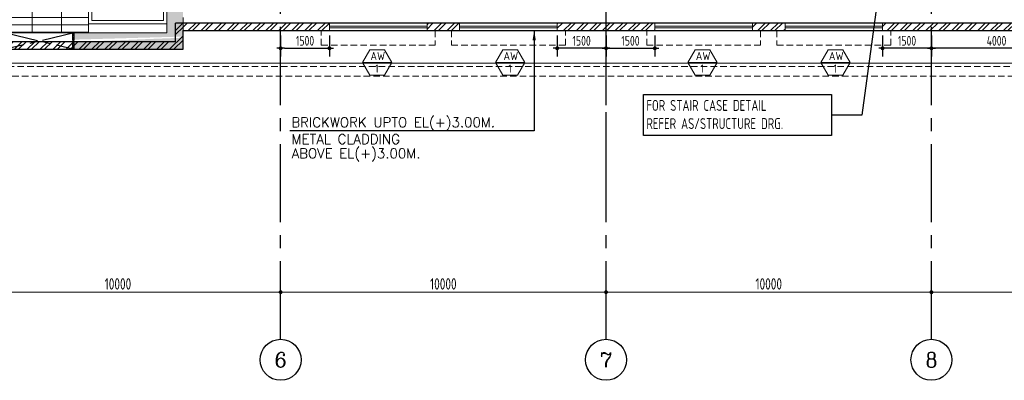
# Model space of a CAD drawing. Extents: x -7650383 to 4934791, y -114316 to 1826789.
# Tile 19 of 256: x 506314 to 536573, y -60875 to -49791. Entities that reach past the tile are written whole.
import ezdxf
from ezdxf.enums import TextEntityAlignment as Align

# ---------------------------------------------------------------- set-up
doc = ezdxf.new("R2010")
doc.units = 0
doc.header["$LTSCALE"] = 800
doc.header["$MEASUREMENT"] = 0
for name, pattern in [('1 NORTH ELEVATION$0$NORTH ELEVATION$0$HIDDEN', [0.375, 0.25, -0.125]), ('CENTER', [2, 1.25, -0.25, 0.25, -0.25]), ('CENTER2', [1.125, 0.75, -0.125, 0.125, -0.125]), ('CONTINOUS', [0]), ('DASHED', [0.75, 0.5, -0.25]), ('HIDDEN', [0.375, 0.25, -0.125])]:
    doc.linetypes.add(name, pattern=pattern)
doc.layers.get('0').update_dxf_attribs({"linetype": 'CONTINUOUS'})
for name, color, linetype, lineweight in [('2CON', 1, 'CONTINUOUS', 13), ('A-REMOVABLE GRATING', 252, 'CONTINUOUS', 9), ('A-WIN TAG', 3, 'CONTINUOUS', 13), ('dimension line', 4, 'CONTINUOUS', 13), ('DRAIN', 251, 'DASHED', 13), ('EQP0', 8, 'HIDDEN', 9), ('LEADER', 4, 'CONTINUOUS', 15), ('PLINTH PROTECTION', 251, 'CONTINUOUS', 13), ('STAIR', 4, 'CONTINUOUS', 13), ('SUNSHADE', 2, '1 NORTH ELEVATION$0$NORTH ELEVATION$0$HIDDEN', 13), ('WALL HATCH', 251, 'CONTINUOUS', 13), ('WIN', 31, 'CONTINUOUS', 13)]:
    doc.layers.add(name, color=color, linetype=linetype, lineweight=lineweight)
for name, color, linetype in [('CL', 2, 'CENTER2'), ('CWPIPEI', 4, 'CONTINUOUS'), ('DIM', 4, 'CONTINUOUS'), ('GRID', 8, 'CENTER'), ('TEXT', 3, 'CONTINUOUS'), ('WALL', 6, 'CONTINUOUS')]:
    doc.layers.add(name, color=color, linetype=linetype)
doc.styles.add('COMPLEX', font='complex')
doc.styles.add('ROMANC', font='romanc')
doc.styles.add('ROMANS', font='ISO9.shx', dxfattribs={"width": 0.8})
doc.styles.get("Standard").update_dxf_attribs({"font": 'ISO9'})
doc.dimstyles.new('270-TA-100', dxfattribs={"dimscale": 150, "dimtxt": 400, "dimasz": 2, "dimexe": 0.75, "dimexo": 1, "dimgap": 1, "dimtad": 1, "dimdec": 0, "dimzin": 12, "dimdsep": 46, "dimtxsty": 'ROMANS', "dimcen": 0, "dimclrd": 256, "dimclre": 256, "dimclrt": 6, "dimadec": 1, "dimazin": 3, "dimtfac": 1, "dimtdec": 0, "dimtix": 1, "dimtmove": 2, "dimatfit": 0, "dimfxl": 1.25, "dimarcsym": 2})
doc.dimstyles.new('barka', dxfattribs={"dimscale": 100, "dimtxt": 3.5, "dimasz": 1.2, "dimexe": 2.5, "dimexo": 2.5, "dimgap": 0.8, "dimtad": 1, "dimdsep": 46, "dimtxsty": 'ROMANS', "dimblk": 'DDOT1', "dimcen": 0, "dimclrd": 256, "dimclre": 256, "dimclrt": 2, "dimadec": 0, "dimazin": 2, "dimtp": 0.1, "dimtm": 0.1, "dimtfac": 0.71, "dimtmove": 2, "dimatfit": 3, "dimlwd": -1, "dimlwe": -1, "dimarcsym": 0})
doc.dimstyles.new('barka INTERNAL DIM', dxfattribs={"dimscale": 100, "dimtxt": 3, "dimasz": 1.2, "dimexe": 2.5, "dimexo": 1.5, "dimgap": 0.8, "dimtad": 1, "dimdsep": 46, "dimtxsty": 'ROMANS', "dimblk": 'DDOT1', "dimcen": 0, "dimclrd": 256, "dimclre": 256, "dimclrt": 2, "dimadec": 0, "dimazin": 2, "dimtp": 0.1, "dimtm": 0.1, "dimtfac": 0.71, "dimtmove": 2, "dimatfit": 3, "dimlwd": -1, "dimlwe": -1, "dimarcsym": 0})
doc.dimstyles.get("Standard").update_dxf_attribs({"dimtxt": 0.18, "dimasz": 0.18, "dimexe": 0.18, "dimexo": 0.0625, "dimgap": 0.09, "dimtad": 0, "dimtih": 1, "dimtoh": 1, "dimdec": 4, "dimzin": 0, "dimdsep": 46, "dimtxsty": 'Standard', "dimcen": 0.09, "dimadec": 0, "dimazin": 0, "dimtfac": 1, "dimtdec": 4, "dimtofl": 0, "dimtmove": 0, "dimatfit": 3, "dimfxl": 1, "dimtolj": 1, "dimtzin": 0, "dimarcsym": 0})
pattern_1 = [(45, (322651.97, -823002.334), (29.1681547, -29.1681547), []), (315, (322651.97, -823002.334), (-29.1681547, -29.1681547), [])]
pattern_2 = [(45, (327686.546, -823002.334), (29.1681547, -29.1681547), []), (315, (327686.546, -823002.334), (-29.1681547, -29.1681547), [])]
pattern_3 = [(45, (331316.94, -823002.334), (29.1681547, -29.1681547), []), (315, (331316.94, -823002.334), (-29.1681547, -29.1681547), [])]
pattern_4 = [(45, (337851.97, -823002.334), (29.1681547, -29.1681547), []), (315, (337851.97, -823002.334), (-29.1681547, -29.1681547), [])]

# ---------------------------------------------------------------- blocks, each defined once
blk = doc.blocks.new('DDOT1')
blk.add_line((-1, 0), (1, 0))
at = {"const_width": 0.5}
blk.add_lwpolyline([(-0.25, 0, 1), (0.25, 0, 1)], format="xyb", close=True, dxfattribs=at)
blk = doc.blocks.new('*D41')
at = {"layer": 'dimension line', "transparency": 16777216}
for p, q in [((504333, -58208), (504333, -58417)), ((504453, -58167), (514213, -58167)), ((514333, -58208), (514333, -58417))]:
    blk.add_line(p, q, dxfattribs=at)
at = {"layer": 'dimension line', "transparency": 16777216, "xscale": 119.9999999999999, "yscale": 119.9999999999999, "zscale": 119.9999999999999, "rotation": 180}
blk.add_blockref('DDOT1', (504333, -58167), dxfattribs=at)
at = {"layer": 'dimension line', "transparency": 16777216, "xscale": 119.9999999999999, "yscale": 119.9999999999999, "zscale": 119.9999999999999}
blk.add_blockref('DDOT1', (514333, -58167), dxfattribs=at)
at = {"layer": 'dimension line', "color": 2, "transparency": 16777216, "insert": (509333, -57912), "char_height": 350, "attachment_point": 5, "style": 'ROMANS'}
blk.add_mtext('10000', dxfattribs=at)
blk = doc.blocks.new('*D42')
at = {"layer": 'dimension line', "transparency": 16777216}
for p, q in [((514333, -58208), (514333, -58417)), ((514453, -58167), (524213, -58167)), ((524333, -58208), (524333, -58417))]:
    blk.add_line(p, q, dxfattribs=at)
at = {"layer": 'dimension line', "transparency": 16777216, "xscale": 119.9999999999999, "yscale": 119.9999999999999, "zscale": 119.9999999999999, "rotation": 180}
blk.add_blockref('DDOT1', (514333, -58167), dxfattribs=at)
at = {"layer": 'dimension line', "transparency": 16777216, "xscale": 119.9999999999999, "yscale": 119.9999999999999, "zscale": 119.9999999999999}
blk.add_blockref('DDOT1', (524333, -58167), dxfattribs=at)
at = {"layer": 'dimension line', "color": 2, "transparency": 16777216, "insert": (519333, -57912), "char_height": 350, "attachment_point": 5, "style": 'ROMANS'}
blk.add_mtext('10000', dxfattribs=at)
blk = doc.blocks.new('*D43')
at = {"layer": 'dimension line', "transparency": 16777216}
for p, q in [((524333, -57633), (524333, -58417)), ((524453, -58167), (534213, -58167))]:
    blk.add_line(p, q, dxfattribs=at)
at = {"layer": 'dimension line', "transparency": 16777216, "xscale": 119.9999999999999, "yscale": 119.9999999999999, "zscale": 119.9999999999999, "rotation": 180}
blk.add_blockref('DDOT1', (524333, -58167), dxfattribs=at)
at = {"layer": 'dimension line', "transparency": 16777216, "xscale": 119.9999999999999, "yscale": 119.9999999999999, "zscale": 119.9999999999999}
blk.add_blockref('DDOT1', (534333, -58167), dxfattribs=at)
at = {"layer": 'dimension line', "color": 2, "transparency": 16777216, "insert": (529333, -57912), "char_height": 350, "attachment_point": 5, "style": 'ROMANS'}
blk.add_mtext('10000', dxfattribs=at)
blk = doc.blocks.new('*D44')
at = {"layer": 'dimension line', "transparency": 16777216}
for p, q in [((534333, -57841), (534333, -58417)), ((534453, -58167), (545213, -58167))]:
    blk.add_line(p, q, dxfattribs=at)
at = {"layer": 'dimension line', "transparency": 16777216, "xscale": 119.9999999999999, "yscale": 119.9999999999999, "zscale": 119.9999999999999, "rotation": 180}
blk.add_blockref('DDOT1', (534333, -58167), dxfattribs=at)
at = {"layer": 'dimension line', "transparency": 16777216, "xscale": 119.9999999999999, "yscale": 119.9999999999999, "zscale": 119.9999999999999}
blk.add_blockref('DDOT1', (545333, -58167), dxfattribs=at)
at = {"layer": 'dimension line', "color": 2, "transparency": 16777216, "insert": (539833, -57912), "char_height": 350, "attachment_point": 5, "style": 'ROMANS'}
blk.add_mtext('11000', dxfattribs=at)
blk = doc.blocks.new('GRD')
at = {"layer": 'CL', "linetype": 'Continuous'}
blk.add_circle((0, 419.99985), 419.99985, dxfattribs=at)
at = {"layer": 'CL', "color": 4, "style": 'COMPLEX'}
blk.add_attdef('GRD', text='', height=300, dxfattribs=at).set_placement((0, 419.99985), align=Align.MIDDLE)
blk = doc.blocks.new('*D83')
at = {"layer": 'DIM', "transparency": 16777216}
for p, q in [((534333, -50277), (534333, -50919)), ((538333, -50277), (538333, -50919)), ((538213, -50669), (534453, -50669))]:
    blk.add_line(p, q, dxfattribs=at)
at = {"layer": 'DIM', "transparency": 16777216, "xscale": 119.9999999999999, "yscale": 119.9999999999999, "zscale": 119.9999999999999, "rotation": 180}
blk.add_blockref('DDOT1', (534333, -50669), dxfattribs=at)
at = {"layer": 'DIM', "transparency": 16777216, "xscale": 119.9999999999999, "yscale": 119.9999999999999, "zscale": 119.9999999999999}
blk.add_blockref('DDOT1', (538333, -50669), dxfattribs=at)
at = {"layer": 'DIM', "color": 2, "transparency": 16777216, "insert": (536333, -50439), "char_height": 300, "attachment_point": 5, "style": 'ROMANS'}
blk.add_mtext('4000', dxfattribs=at)
blk = doc.blocks.new('*D236')
at = {"layer": 'DIM', "transparency": 16777216}
for p, q in [((532833, -50277), (532833, -50919)), ((534333, -50277), (534333, -50919)), ((534213, -50669), (532953, -50669))]:
    blk.add_line(p, q, dxfattribs=at)
at = {"layer": 'DIM', "transparency": 16777216, "xscale": 119.9999999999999, "yscale": 119.9999999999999, "zscale": 119.9999999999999, "rotation": 180}
blk.add_blockref('DDOT1', (532833, -50669), dxfattribs=at)
at = {"layer": 'DIM', "transparency": 16777216, "xscale": 119.9999999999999, "yscale": 119.9999999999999, "zscale": 119.9999999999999}
blk.add_blockref('DDOT1', (534333, -50669), dxfattribs=at)
at = {"layer": 'DIM', "color": 2, "transparency": 16777216, "insert": (533583, -50439), "char_height": 300, "attachment_point": 5, "style": 'ROMANS'}
blk.add_mtext('1500', dxfattribs=at)
blk = doc.blocks.new('*D237')
at = {"layer": 'DIM', "transparency": 16777216}
for p, q in [((524333, -50277), (524333, -50919)), ((525833, -50277), (525833, -50919)), ((524453, -50669), (525713, -50669))]:
    blk.add_line(p, q, dxfattribs=at)
at = {"layer": 'DIM', "transparency": 16777216, "xscale": 119.9999999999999, "yscale": 119.9999999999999, "zscale": 119.9999999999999, "rotation": 180}
blk.add_blockref('DDOT1', (524333, -50669), dxfattribs=at)
at = {"layer": 'DIM', "transparency": 16777216, "xscale": 119.9999999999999, "yscale": 119.9999999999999, "zscale": 119.9999999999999}
blk.add_blockref('DDOT1', (525833, -50669), dxfattribs=at)
at = {"layer": 'DIM', "color": 2, "transparency": 16777216, "insert": (525083, -50439), "char_height": 300, "attachment_point": 5, "style": 'ROMANS'}
blk.add_mtext('1500', dxfattribs=at)
blk = doc.blocks.new('*D238')
at = {"layer": 'DIM', "transparency": 16777216}
for p, q in [((522833, -50277), (522833, -50919)), ((524333, -50277), (524333, -50919)), ((524213, -50669), (522953, -50669))]:
    blk.add_line(p, q, dxfattribs=at)
at = {"layer": 'DIM', "transparency": 16777216, "xscale": 119.9999999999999, "yscale": 119.9999999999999, "zscale": 119.9999999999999, "rotation": 180}
blk.add_blockref('DDOT1', (522833, -50669), dxfattribs=at)
at = {"layer": 'DIM', "transparency": 16777216, "xscale": 119.9999999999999, "yscale": 119.9999999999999, "zscale": 119.9999999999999}
blk.add_blockref('DDOT1', (524333, -50669), dxfattribs=at)
at = {"layer": 'DIM', "color": 2, "transparency": 16777216, "insert": (523583, -50439), "char_height": 300, "attachment_point": 5, "style": 'ROMANS'}
blk.add_mtext('1500', dxfattribs=at)
blk = doc.blocks.new('*D239')
at = {"layer": 'DIM', "transparency": 16777216}
for p, q in [((514333, -50277), (514333, -50919)), ((515833, -50277), (515833, -50919)), ((514453, -50669), (515713, -50669))]:
    blk.add_line(p, q, dxfattribs=at)
at = {"layer": 'DIM', "transparency": 16777216, "xscale": 119.9999999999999, "yscale": 119.9999999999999, "zscale": 119.9999999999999, "rotation": 180}
blk.add_blockref('DDOT1', (514333, -50669), dxfattribs=at)
at = {"layer": 'DIM', "transparency": 16777216, "xscale": 119.9999999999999, "yscale": 119.9999999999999, "zscale": 119.9999999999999}
blk.add_blockref('DDOT1', (515833, -50669), dxfattribs=at)
at = {"layer": 'DIM', "color": 2, "transparency": 16777216, "insert": (515083, -50439), "char_height": 300, "attachment_point": 5, "style": 'ROMANS'}
blk.add_mtext('1500', dxfattribs=at)
blk = doc.blocks.new('A$C0BD465DE')
at = {"layer": 'CWPIPEI', "ltscale": 0.5}
h = blk.add_hatch(dxfattribs=at)
h.set_pattern_fill('AR-CONC', color=0, scale=100)
h.set_pattern_definition([(50, (-56184, -61953.53), (717.26, -62.752), [75, -825]), (355, (-56184, -61953.5), (-138.751, 752.192), [60, -660]), (100.4514, (-56124.25, -61958.76), (578.509, 689.44), [63.74, -701.142]), (46.1842, (-56184, -61753.5), (1067.241, -165.519), [112.5, -1237.5]), (96.6356, (-56095.1, -61767.3), (934.662, 974.119), [95.61, -1051.714]), (351.1842, (-56184, -61753.5), (934.662, 974.119), [90, -990]), (21, (-56084, -61803.53), (596.907, -402.619), [75, -825]), (326, (-56084, -61803.5), (243.315, 725.15), [60, -660]), (71.4514, (-56034.3, -61837.1), (840.2224, 322.531), [63.74, -701.142]), (37.5, (-56184.02, -61953.53), (12.15986, 332.89385), [0, -652, 0, -670, 0, -662.5]), (7.5, (-56184.02, -61953.53), (263.0695, 394.4117), [0, -382, 0, -637, 0, -252.5]), (327.5, (-56407.02, -61953.53), (533.8224, -22.5549), [0, -250, 0, -780, 0, -1035]), (317.5, (-56507.02, -61953.53), (583.1862, 100.105), [0, -325, 0, -518, 0, -735])])
h.paths.add_polyline_path([(-4800, -6250), (-3450, -6250), (-3450, -6650), (-4800, -6650)])
h = blk.add_hatch(dxfattribs=at)
h.set_pattern_fill('AR-CONC', color=0, scale=100)
h.set_pattern_definition([(50, (-47934, -61953.36), (717.26, -62.752), [75, -825]), (355, (-47934, -61953.36), (-138.751, 752.192), [60, -660]), (100.4514, (-47874.25, -61958.6), (578.509, 689.44), [63.74, -701.142]), (46.1842, (-47934, -61753.4), (1067.241, -165.519), [112.5, -1237.5]), (96.6356, (-47845.1, -61767.2), (934.662, 974.119), [95.61, -1051.714]), (351.1842, (-47934, -61753.4), (934.662, 974.119), [90, -990]), (21, (-47834, -61803.36), (596.907, -402.619), [75, -825]), (326, (-47834, -61803.36), (243.315, 725.15), [60, -660]), (71.4514, (-47784.3, -61836.9), (840.2224, 322.531), [63.74, -701.142]), (37.5, (-47934.02, -61953.36), (12.15986, 332.89385), [0, -652, 0, -670, 0, -662.5]), (7.5, (-47934.02, -61953.36), (263.0695, 394.4117), [0, -382, 0, -637, 0, -252.5]), (327.5, (-48157.02, -61953.36), (533.8224, -22.5549), [0, -250, 0, -780, 0, -1035]), (317.5, (-48257.02, -61953.36), (583.1862, 100.105), [0, -325, 0, -518, 0, -735])])
h.paths.add_polyline_path([(3450, -6250), (4800, -6250), (4800, -6650), (3450, -6650)])
h = blk.add_hatch(dxfattribs=at)
h.set_pattern_fill('AR-CONC', color=0, scale=100)
h.set_pattern_definition([(50, (-56184, -61953.53), (717.26, -62.752), [75, -825]), (355, (-56184, -61953.5), (-138.7513, 752.192), [60, -660]), (100.4514, (-56124.25, -61958.76), (578.509, 689.44), [63.74, -701.142]), (46.1842, (-56184, -61753.5), (1067.241, -165.519), [112.5, -1237.5]), (96.6356, (-56095.1, -61767.3), (934.662, 974.119), [95.61, -1051.714]), (351.1842, (-56184, -61753.5), (934.662, 974.119), [90, -990]), (21, (-56084, -61803.53), (596.907, -402.619), [75, -825]), (326, (-56084, -61803.5), (243.3153, 725.15), [60, -660]), (71.4514, (-56034.3, -61837.1), (840.2224, 322.531), [63.74, -701.142]), (37.5, (-56184.02, -61953.53), (12.15986, 332.89385), [0, -652, 0, -670, 0, -662.5]), (7.5, (-56184.02, -61953.53), (263.0695, 394.4117), [0, -382, 0, -637, 0, -252.5]), (327.5, (-56407.02, -61953.53), (533.8224, -22.5549), [0, -250, 0, -780, 0, -1035]), (317.5, (-56507.02, -61953.53), (583.1862, 100.105), [0, -325, 0, -518, 0, -735])])
h.paths.add_polyline_path([(4800, -6652), (4400, -6652), (4400, -7550), (5700, -7550), (5750, -7550), (5750, -7150), (4800, -7150)])
h.paths.add_polyline_path([(8320, -7150), (5750, -7150), (5750, -7550), (8320, -7550)])
h.paths.add_polyline_path([(12750, -7150), (8320, -7150), (8320, -7550), (12250, -7550), (12250, -13000), (12750, -13000)])
h.paths.add_polyline_path([(12751, -14366), (9400, -14500), (9400, -14720), (12751, -14720)])
h.paths.add_polyline_path([(12751, -14332), (12751, -13000), (12250, -13000), (12250, -14220), (9400, -14220), (9400, -14427)])
h.paths.add_polyline_path([(7301, -14500), (3750, -14500), (3750, -14270), (7301, -14270), (7301, -14220), (3500, -14220), (3500, -14720), (7301, -14720)])
h.paths.add_polyline_path([(3500, -14220), (2865, -14220), (2865, -14720), (3500, -14720)])
edge = h.paths.add_edge_path()
edge.add_line((766, -14220), (250, -14220))
edge.add_line((250, -14220), (250, -14295))
edge.add_line((250, -14295), (312, -14295))
edge.add_line((312, -14295), (312, -14345))
edge.add_line((312, -14345), (250, -14345))
edge.add_arc((250, -14295), 50, 180, 270, ccw=False)
edge.add_line((200, -14295), (200, -14220))
edge.add_line((200, -14220), (0, -14220))
edge.add_line((0, -14220), (0, -14720))
edge.add_line((0, -14720), (766, -14720))
edge.add_line((766, -14720), (766, -14220))
edge = h.paths.add_edge_path(flags=17)
edge.add_spline(control_points=[(0, -14270), (0, -14270), (-83, -14270), (-250, -14730), (-500, -14040), (-672, -14514), (-760, -14499), (-765, -14497)], knot_values=[5095.586331, 5095.586331, 5095.586331, 5095.586331, 5265.43921, 5435.292087, 5774.997842, 6114.703597, 6135.662009, 6135.662009, 6135.662009, 6135.662009], degree=3, periodic=0)
edge.add_line((-765, -14498), (-765, -14720))
edge.add_line((-765, -14720), (0, -14720))
edge.add_line((0, -14720), (0, -14270))
edge = h.paths.add_edge_path()
edge.add_line((0, -14270), (0, -14220))
edge.add_line((0, -14220), (-200, -14220))
edge.add_line((-200, -14220), (-200, -14295))
edge.add_arc((-250, -14295), 50, -90, 0, ccw=False)
edge.add_line((-250, -14345), (-311, -14345))
edge.add_line((-311, -14345), (-311, -14295))
edge.add_line((-311, -14295), (-250, -14295))
edge.add_line((-250, -14295), (-250, -14220))
edge.add_line((-250, -14220), (-765, -14220))
edge.add_line((-765, -14220), (-765, -14720))
edge.add_line((-765, -14720), (0, -14720))
edge.add_line((0, -14720), (0, -14270))
h.paths.add_polyline_path([(-2864, -14220), (-3500, -14220), (-3500, -14720), (-2864, -14720)])
edge = h.paths.add_edge_path()
edge.add_spline(control_points=[(-3500, -14270), (-3500, -14270), (-3583, -14234), (-3667, -14367), (-3750, -14500)], knot_values=[9851.466902, 9851.466902, 9851.466902, 9851.466902, 10021.319784, 10191.172664, 10191.172664, 10191.172664, 10191.172664], degree=3, periodic=0)
edge.add_line((-3750, -14500), (-4250, -14500))
edge.add_line((-4250, -14500), (-4250, -14720))
edge.add_line((-4250, -14720), (-3500, -14720))
edge.add_line((-3500, -14720), (-3500, -14270))
h.paths.add_polyline_path([(-4250, -14500), (-5800, -14500), (-5800, -14720), (-4250, -14720)])
h.paths.add_polyline_path([(-4250, -14220), (-5800, -14220), (-5800, -14270), (-4250, -14270)])
h.paths.add_polyline_path([(-9249, -14720), (-7899, -14720), (-7899, -14270), (-9249, -14170)])
edge = h.paths.add_edge_path()
edge.add_line((-8749, -13580), (-8824, -13580))
edge.add_line((-8824, -13580), (-8824, -13641))
edge.add_line((-8824, -13641), (-8874, -13641))
edge.add_line((-8874, -13641), (-8874, -13580))
edge.add_arc((-8824, -13580), 50, 90, 180, ccw=False)
edge.add_line((-8824, -13530), (-8749, -13530))
edge.add_line((-8749, -13530), (-8749, -13130))
edge.add_line((-8749, -13130), (-8824, -13130))
edge.add_arc((-8824, -13080), 50, 180, 270, ccw=False)
edge.add_line((-8874, -13080), (-8874, -13019))
edge.add_line((-8874, -13019), (-8824, -13019))
edge.add_line((-8824, -13019), (-8824, -13080))
edge.add_line((-8824, -13080), (-8749, -13080))
edge.add_line((-8749, -13080), (-8750, -13000))
edge.add_line((-8750, -13000), (-9249, -13704))
edge.add_line((-9249, -13704), (-9249, -14170))
edge.add_line((-9249, -14170), (-7899, -14270))
edge.add_line((-7899, -14270), (-7899, -14220))
edge.add_line((-7899, -14220), (-8749, -14220))
edge.add_line((-8749, -14220), (-8749, -13580))
h.paths.add_polyline_path([(-4880, -7150), (-9249, -7150), (-9249, -13704), (-8750, -13000), (-8750, -7550), (-4880, -7550)])
h.paths.add_polyline_path([(-4400, -6661), (-4800, -6661), (-4800, -7150), (-4880, -7149), (-4880, -7547), (-4400, -7550)])
at = {"layer": 'EQP0'}
h = blk.add_hatch(dxfattribs=at)
h.set_pattern_fill('ACET-2D-ANSI37', color=256, scale=330, angle=450, style=0)
h.set_pattern_definition(pattern_1)
h.paths.add_polyline_path([(-7849, -14720), (-7899, -14720), (-7899, -14220), (-7849, -14220)])
h = blk.add_hatch(dxfattribs=at)
h.set_pattern_fill('ACET-2D-ANSI37', color=256, scale=330, angle=450, style=0)
h.set_pattern_definition(pattern_1)
h.paths.add_polyline_path([(-5850, -14720), (-5800, -14720), (-5800, -14220), (-5850, -14220)])
h = blk.add_hatch(dxfattribs=at)
h.set_pattern_fill('ACET-2D-ANSI37', color=256, scale=330, angle=450, style=0)
h.set_pattern_definition(pattern_2)
h.paths.add_polyline_path([(-2814, -14720), (-2864, -14720), (-2864, -14220), (-2814, -14220)])
h = blk.add_hatch(dxfattribs=at)
h.set_pattern_fill('ACET-2D-ANSI37', color=256, scale=330, angle=450, style=0)
h.set_pattern_definition(pattern_2)
h.paths.add_polyline_path([(-815, -14720), (-765, -14720), (-765, -14220), (-815, -14220)])
h = blk.add_hatch(dxfattribs=at)
h.set_pattern_fill('ACET-2D-ANSI37', color=256, scale=330, angle=450, style=0)
h.set_pattern_definition(pattern_3)
h.paths.add_polyline_path([(816, -14720), (766, -14720), (766, -14220), (816, -14220)])
h = blk.add_hatch(dxfattribs=at)
h.set_pattern_fill('ACET-2D-ANSI37', color=256, scale=330, angle=450, style=0)
h.set_pattern_definition(pattern_3)
h.paths.add_polyline_path([(2815, -14720), (2865, -14720), (2865, -14220), (2815, -14220)])
h = blk.add_hatch(dxfattribs=at)
h.set_pattern_fill('ACET-2D-ANSI37', color=256, scale=330, angle=450, style=0)
h.set_pattern_definition(pattern_4)
h.paths.add_polyline_path([(7351, -14720), (7301, -14720), (7301, -14220), (7351, -14220)])
h = blk.add_hatch(dxfattribs=at)
h.set_pattern_fill('ACET-2D-ANSI37', color=256, scale=330, angle=450, style=0)
h.set_pattern_definition(pattern_4)
h.paths.add_polyline_path([(9350, -14720), (9400, -14720), (9400, -14220), (9350, -14220)])
at = {"color": 2, "linetype": 'CENTER'}
for p, q in [((-8800, -13019), (-8800, -13080)), ((-8799, -13019), (-8799, -13080)), ((-8775, -13105), (-8525, -13105)), ((-8774, -13105), (-8524, -13105)), ((-8500, -13130), (-8500, -13530)), ((-8499, -13130), (-8499, -13530)), ((-8800, -13641), (-8800, -13580)), ((-8799, -13641), (-8799, -13580)), ((-8775, -13555), (-8525, -13555)), ((-8774, -13555), (-8524, -13555)), ((-7899, -14220), (-5800, -14720)), ((-5800, -14220), (-7899, -14720)), ((-2864, -14220), (-765, -14720)), ((-765, -14220), (-2864, -14720)), ((-225, -14242), (-225, -13992)), ((-200, -13967), (200, -13967)), ((225, -14242), (225, -13992)), ((766, -14220), (2865, -14720)), ((2865, -14220), (766, -14720)), ((7301, -14220), (9400, -14720)), ((9400, -14220), (7301, -14720)), ((-311, -14267), (-250, -14267)), ((312, -14267), (250, -14267))]:
    blk.add_line(p, q, dxfattribs=at)
at = {"color": 8}
for p, q in [((-8800, -13330), (-8359, -13330)), ((-8799, -13330), (-8419, -13330))]:
    blk.add_line(p, q, dxfattribs=at)
at = {"color": 2, "linetype": 'CENTER'}
for centre, start, end in [((-8775, -13080), 180, 270), ((-8774, -13080), 180, 270), ((-8525, -13130), 0, 90), ((-8524, -13130), 0, 90), ((-8775, -13580), 90, 180), ((-8774, -13580), 90, 180), ((-8525, -13530), 270, 0), ((-8524, -13530), 270, 0), ((-200, -13992), 90, 180), ((200, -13992), 0, 90), ((-250, -14242), 270, 0), ((250, -14242), 180, 270)]:
    blk.add_arc(centre, 25, start, end, dxfattribs=at)
at = {"layer": 'EQP0'}
for p, q in [((-4800, -6250), (-4800, -7150)), ((-3450, -6250), (-4800, -6250)), ((-3450, -6650), (-3450, -6250)), ((4800, -6250), (3450, -6250)), ((3450, -6250), (3450, -6650)), ((4800, -6250), (4800, -7150)), ((-9249, -14720), (-9249, -7150)), ((-9249, -7150), (-4800, -7150)), ((4800, -7150), (5700, -7150)), ((-8825, -13019), (-8825, -13080)), ((-8825, -13019), (-8775, -13019)), ((-8824, -13019), (-8824, -13080)), ((-8824, -13019), (-8774, -13019)), ((-8775, -13019), (-8775, -13080)), ((-8775, -13080), (-8525, -13080)), ((-8775, -13130), (-8525, -13130)), ((-8774, -13019), (-8774, -13080)), ((-8774, -13080), (-8524, -13080)), ((-8774, -13130), (-8524, -13130)), ((-8525, -13130), (-8525, -13530)), ((-8524, -13130), (-8524, -13530)), ((-8475, -13130), (-8475, -13530)), ((-8474, -13130), (-8474, -13530)), ((-8825, -13641), (-8825, -13580)), ((-8824, -13641), (-8824, -13580)), ((-8775, -13530), (-8525, -13530)), ((-8775, -13580), (-8525, -13580)), ((-8775, -13641), (-8775, -13580)), ((-8774, -13530), (-8524, -13530)), ((-8774, -13580), (-8524, -13580)), ((-8774, -13641), (-8774, -13580)), ((-8825, -13641), (-8775, -13641)), ((-8824, -13641), (-8774, -13641)), ((-7899, -14220), (-7899, -14720)), ((-7899, -14220), (-7899, -14720)), ((-7849, -14720), (-7849, -14220)), ((-5850, -14720), (-5850, -14220)), ((-5800, -14220), (-5800, -14720)), ((-5800, -14220), (-5800, -14720)), ((-2864, -14220), (-2864, -14720)), ((-2864, -14220), (-2864, -14720)), ((-2814, -14720), (-2814, -14220)), ((-815, -14720), (-815, -14220)), ((-765, -14220), (-765, -14720)), ((-765, -14220), (-765, -14720)), ((-250, -14242), (-250, -13992)), ((-200, -13942), (200, -13942)), ((-200, -13992), (200, -13992)), ((-200, -14242), (-200, -13992)), ((200, -14242), (200, -13992)), ((250, -14242), (250, -13992)), ((766, -14220), (766, -14720)), ((766, -14220), (766, -14720)), ((816, -14720), (816, -14220)), ((2815, -14720), (2815, -14220)), ((2865, -14220), (2865, -14720)), ((2865, -14220), (2865, -14720)), ((7301, -14220), (7301, -14720)), ((7301, -14220), (7301, -14720)), ((7351, -14720), (7351, -14220)), ((9350, -14720), (9350, -14220)), ((9400, -14220), (9400, -14720)), ((9400, -14220), (9400, -14720)), ((-311, -14242), (-250, -14242)), ((-311, -14292), (-311, -14242)), ((-311, -14292), (-250, -14292)), ((312, -14242), (250, -14242)), ((312, -14292), (250, -14292)), ((312, -14292), (312, -14242)), ((-9249, -14720), (12751, -14720))]:
    blk.add_line(p, q, dxfattribs=at)
at = {"layer": 'EQP0', "linetype": 'CONTINOUS'}
for p, q in [((-4400, -6650), (-4400, -7550)), ((-4400, -6650), (-3450, -6650)), ((3450, -6650), (4400, -6650)), ((4400, -6650), (4400, -7550)), ((-8750, -7550), (-8750, -14220)), ((-8750, -7550), (-4400, -7550)), ((5700, -7550), (4400, -7550)), ((-8750, -14220), (12250, -14220))]:
    blk.add_line(p, q, dxfattribs=at)
at = {"layer": 'EQP0', "linetype": 'HIDDEN', "ltscale": 2}
for p, q in [((5800, -7150), (12751, -7150)), ((12751, -7150), (12751, -14720))]:
    blk.add_line(p, q, dxfattribs=at)
at = {"layer": 'EQP0', "linetype": 'CONTINOUS', "ltscale": 2}
for p, q in [((5800, -7550), (12250, -7550)), ((12250, -7550), (12250, -14220))]:
    blk.add_line(p, q, dxfattribs=at)
at = {"layer": 'EQP0'}
for centre, start, end in [((-8775, -13080), 180, 270), ((-8774, -13080), 180, 270), ((-8525, -13130), 0, 90), ((-8524, -13130), 0, 90), ((-8775, -13580), 90, 180), ((-8774, -13580), 90, 180), ((-8525, -13530), 270, 0), ((-8524, -13530), 270, 0), ((-200, -13992), 90, 180), ((200, -13992), 0, 90), ((-250, -14242), 270, 0), ((250, -14242), 180, 270)]:
    blk.add_arc(centre, 50, start, end, dxfattribs=at)

msp = doc.modelspace()

# ---------------------------------------------------------------- hatches: boundary and pattern name
at = {"layer": 'A-REMOVABLE GRATING'}
h = msp.add_hatch(dxfattribs=at)
h.set_pattern_fill('GRATE', color=256, scale=7200, style=0)
edge = h.paths.add_edge_path(flags=16)
edge.add_arc((497482.2, -47069.6), 339.7, 180, 360)
edge.add_arc((497482.2, -47069.6), 339.7, 0, 180)
h.paths.add_polyline_path([(494023.3, -48217.4), (494643.3, -48217.4), (494643.3, -49737.4), (494023.3, -49737.4)], flags=16)
h.paths.add_polyline_path([(504023.3, -48217.4), (504643.3, -48217.4), (504643.3, -49737.4), (504023.3, -49737.4)], flags=16)
h.paths.add_polyline_path([(504133.3, -43927.4), (504533.3, -43927.4), (504533.3, -44327.4), (504133.3, -44327.4)], flags=16)
h.paths.add_polyline_path([(494133.3, -44327.4), (494133.3, -43927.4), (494533.3, -43927.4), (494533.3, -44327.4)], flags=16)
h.paths.add_polyline_path([(503875.2, -45912.6), (503875.2, -47141.1), (500954.3, -47141.1), (500954.3, -45912.6)], flags=16)
h.paths.add_polyline_path([(500997.1, -47507), (503848.3, -47507), (503848.3, -47976.2), (500997.1, -47976.2)], flags=16)
h.paths.add_polyline_path([(489833.8, -49007.4), (490583.8, -49007.4), (490583.8, -49607.4), (489833.8, -49607.4)], flags=16)
h.paths.add_polyline_path([(498883.8, -49447.4), (498883.8, -50197.4), (508433.3, -50197.4), (508433.3, -45817.4), (509633.3, -45817.4), (509633.3, -45217.4), (510833.3, -45217.4), (510833.3, -43527.4), (502983.3, -43527.4), (502983.3, -42627.2), (502033.3, -42627.2), (502033.3, -41977.4), (495133.3, -41977.4), (495133.3, -42627.4), (494183.3, -42627.4), (494183.3, -43527.4), (489833.3, -43527.4), (489833.3, -50197.4), (498283.8, -50197.4), (498283.8, -49447.4)])
at = {"layer": 'WALL HATCH'}
h = msp.add_hatch(dxfattribs=at)
h.set_pattern_fill('ANSI32', color=256, scale=750, style=0)
h.paths.add_polyline_path([(484563.3, -49897.4), (484563.3, -50127.4), (489333.3, -50127.4), (489333.3, -49897.4)])
h.paths.add_polyline_path([(473083.3, -49897.4), (473083.3, -50127.4), (474103.3, -50127.4), (474103.3, -49897.4)])
h.paths.add_polyline_path([(461963.3, -34477.4), (461733.3, -34477.4), (461733.3, -37477.5), (461963.3, -37477.5)])
h.paths.add_polyline_path([(461733.3, -31477.4), (461963.3, -31477.4), (461963.3, -28477.4), (461733.3, -28477.4)])
h.paths.add_polyline_path([(461733.3, -43977.4), (461963.3, -43977.4), (461963.3, -40477.5), (461733.3, -40477.5)])
h.paths.add_polyline_path([(461963.3, -46977.4), (461733.3, -46977.4), (461733.3, -50127.4), (464583.3, -50127.4), (464583.3, -49897.4), (461963.3, -49897.4)])
h.paths.add_polyline_path([(462448.3, -18556.9), (462218.3, -18556.9), (462218.3, -22827.4), (461733.3, -22827.4), (461733.3, -25477.4), (461963.3, -25477.4), (461963.3, -23057.4), (462448.3, -23057.4)])
h.paths.add_polyline_path([(463448.3, -10977.4), (463448.3, -11207.4), (465428.3, -11207.4), (465428.3, -10977.4)])
h.paths.add_polyline_path([(462848.3, -11207.4), (462848.3, -10977.4), (461733.3, -10977.4), (461733.3, -12977.4), (462218.3, -12977.4), (462218.3, -17356.9), (462448.3, -17356.9), (462448.3, -12747.4), (461963.3, -12747.4), (461963.3, -11207.4)])
h.paths.add_polyline_path([(555933.3, -33177.4), (555703.3, -33177.4), (555703.3, -34007.4), (555933.3, -34007.4), (555933.3, -28477.4), (555703.3, -28477.4), (555703.3, -30177.4), (555933.3, -30177.4)])
h.paths.add_polyline_path([(549833.3, -49897.4), (549833.3, -50127.4), (550833.3, -50127.4), (550833.3, -49897.4), (553833.3, -49897.4), (553833.3, -50127.4), (555933.3, -50127.4), (555933.3, -48947.4), (555703.3, -48947.4), (555703.3, -49897.4), (540133.3, -49897.4), (540133.3, -50127.4), (546833.3, -50127.4), (546833.3, -49897.4)])
h.paths.add_polyline_path([(480333.2, -11207.4), (480333.2, -10977.4), (482833.2, -10977.4), (482833.2, -11207.4), (487333.3, -11207.4), (487333.3, -10977.4), (473933.3, -10977.4), (473933.3, -11207.4), (475833.3, -11207.4), (475833.3, -10977.4), (478333.3, -10977.4), (478333.3, -11207.4)])
h.paths.add_polyline_path([(532833.3, -10977.4), (532833.3, -11207.4), (547734.4, -11207.4), (547734.4, -10977.4), (491333.3, -10977.4), (491333.3, -11207.4), (495833.3, -11207.4), (495833.3, -10977.4), (498333.3, -10977.4), (498333.3, -11207.4), (500333.2, -11207.4), (500333.2, -10977.4), (502833.2, -10977.4), (502833.2, -11207.4), (525833.4, -11207.4), (525833.4, -10977.4), (528333.4, -10977.4), (528333.4, -11207.4), (530333.3, -11207.4), (530333.3, -10977.4)])
h.paths.add_polyline_path([(529833.4, -50127.4), (529833.4, -49897.4), (532833.4, -49897.4), (532833.4, -50127.4), (538333.3, -50127.4), (538333.3, -49897.4), (511333.3, -49897.4), (511333.3, -50127.4), (515833.4, -50127.4), (515833.4, -49897.4), (518833.4, -49897.4), (518833.4, -50127.4), (519833.4, -50127.4), (519833.4, -49897.4), (522833.4, -49897.4), (522833.4, -50127.4), (525833.4, -50127.4), (525833.4, -49897.4), (528833.4, -49897.4), (528833.4, -50127.4)])
h.paths.add_polyline_path([(553833.3, -11207.4), (553833.3, -10977.4)], flags=17)
h.paths.add_polyline_path([(553833.3, -11207.4), (555703.3, -11207.4), (555703.3, -12747.4), (555703.3, -12747.4), (555703.3, -23057.4), (555703.3, -23057.4), (555703.3, -28477.4), (555703.3, -25477.4), (555933.3, -25477.4), (555933.3, -22827.4), (555933.3, -22827.4), (555933.3, -22477.4), (555703.3, -22477.4), (555703.3, -19477.4), (555933.3, -19477.4), (555933.3, -16477.4), (555703.3, -16477.4), (555703.3, -13477.4), (555933.3, -13477.4), (555933.3, -12977.4), (555933.3, -12977.4), (555933.3, -10977.4), (551163.8, -10977.4), (551163.8, -11207.4)])
h.paths.add_polyline_path([(549362.8, -11207.4), (549362.8, -10977.4), (547734.4, -10977.4), (547734.4, -11207.4)])
h = msp.add_hatch(dxfattribs=at)
h.set_pattern_fill('ANSI32', color=256, scale=750, style=0)
h.paths.add_polyline_path([(511333.3, -50697.4), (511333.3, -50127.4), (511333.3, -49897.4), (511103.3, -49897.4), (511103.3, -50467.4), (502364.2, -50467.4), (502364.2, -50697.4)])

# ---------------------------------------------------------------- linework, layer by layer
at = {"layer": '2CON'}
for p, q in [((516848.4, -51107.2), (517748.4, -51107.2)), ((520938.2, -51107.2), (521838.2, -51107.2)), ((526848.4, -51107.2), (527748.4, -51107.2)), ((530938.2, -51107.2), (531838.2, -51107.2))]:
    msp.add_line(p, q, dxfattribs=at)
at = {"layer": 'A-REMOVABLE GRATING', "flags": 128}
msp.add_lwpolyline([(508433.3, -45817.4), (508433.3, -50197.4), (489833.3, -50197.4), (489833.3, -43527.4), (494183.3, -43527.4), (494183.3, -42627.4), (495133.3, -42627.4), (495133.3, -41977.4), (502033.3, -41977.4), (502033.3, -42627.2), (502983.3, -42627.2), (502983.3, -43527.4), (510833.3, -43527.4), (510833.3, -45217.4)], dxfattribs=at)
at = {"layer": 'A-WIN TAG'}
for points in [[(517523.4, -50717.5), (517748.4, -51107.2), (517523.4, -51496.9), (517073.4, -51496.9), (516848.4, -51107.2), (517073.4, -50717.5)], [(521613.2, -50717.5), (521838.2, -51107.2), (521613.2, -51496.9), (521163.2, -51496.9), (520938.2, -51107.2), (521163.2, -50717.5)], [(527523.4, -50717.5), (527748.4, -51107.2), (527523.4, -51496.9), (527073.4, -51496.9), (526848.4, -51107.2), (527073.4, -50717.5)], [(531613.2, -50717.5), (531838.2, -51107.2), (531613.2, -51496.9), (531163.2, -51496.9), (530938.2, -51107.2), (531163.2, -50717.5)]]:
    msp.add_lwpolyline(points, close=True, dxfattribs=at)
at = {"layer": 'DRAIN', "ltscale": 0.5, "flags": 128}
msp.add_lwpolyline([(538083.3, -51527.4), (484663.6, -51527.4), (484663.6, -51227.4), (538083.3, -51227.4)], dxfattribs=at)
at = {"layer": 'GRID', "linetype": 'CENTER2', "ltscale": 4}
for p, q in [((534333.3, -59615), (534333.3, 18980.4)), ((514333.3, -59615), (514333.3, -6939.4)), ((524333.4, -59615), (524333.4, -6939.4)), ((524333.4, -55031.5), (524333.4, -9892.8))]:
    msp.add_line(p, q, dxfattribs=at)
at = {"layer": 'PLINTH PROTECTION', "flags": 128}
msp.add_lwpolyline([(538083.3, -51127.4), (485399.1, -51127.4), (485399.1, -51127.4), (484563.3, -51127.4)], dxfattribs=at)
at = {"layer": 'STAIR'}
for p, q in [((510733.3, -45217.4), (510733.3, -49817.4)), ((510833.3, -45217.4), (510833.3, -49917.4)), ((508433.3, -47487), (508433.3, -49917.4)), ((508533.3, -47470), (508533.3, -49817.4)), ((510833.3, -49917.4), (508433.3, -49917.4)), ((510733.3, -49817.4), (508533.3, -49817.4))]:
    msp.add_line(p, q, dxfattribs=at)
at = {"layer": 'SUNSHADE'}
for points in [[(519083.4, -50127.4), (519083.4, -50577.4), (515583.4, -50577.4), (515583.4, -50127.4)], [(519583.4, -50127.4), (519583.4, -50577.4), (523083.4, -50577.4), (523083.4, -50127.4)], [(529083.4, -50127.4), (529083.4, -50577.4), (525583.4, -50577.4), (525583.4, -50127.4)], [(529583.4, -50127.4), (529583.4, -50577.4), (533083.4, -50577.4), (533083.4, -50127.4)]]:
    msp.add_lwpolyline(points, dxfattribs=at)
at = {"layer": 'TEXT'}
msp.add_lwpolyline([(525482, -52094.3), (531264.1, -52094.3), (531264.1, -53348.3), (525482, -53348.3)], close=True, dxfattribs=at)
at = {"layer": 'WALL'}
for p, q in [((538333.3, -49897.4), (511103.3, -49897.4)), ((511103.3, -50467.4), (511103.3, -49897.4)), ((511333.3, -50127.4), (538333.3, -50127.4)), ((511333.3, -50697.4), (511333.3, -50127.4)), ((511103.3, -50467.4), (502364.2, -50467.4)), ((502364.2, -50697.4), (511333.3, -50697.4))]:
    msp.add_line(p, q, dxfattribs=at)
at = {"layer": 'WIN'}
for p, q in [((518833.4, -49987.4), (515833.4, -49987.4)), ((518833.4, -50037.4), (515833.4, -50037.4)), ((519833.4, -49987.4), (522833.4, -49987.4)), ((519833.4, -50037.4), (522833.4, -50037.4)), ((528833.4, -49987.4), (525833.4, -49987.4)), ((528833.4, -50037.4), (525833.4, -50037.4)), ((529833.4, -49987.4), (532833.4, -49987.4)), ((529833.4, -50037.4), (532833.4, -50037.4))]:
    msp.add_line(p, q, dxfattribs=at)
for points in [[(518833.4, -49897.4), (515833.4, -49897.4), (515833.4, -50127.4), (518833.4, -50127.4)], [(519833.4, -49897.4), (522833.4, -49897.4), (522833.4, -50127.4), (519833.4, -50127.4)], [(528833.4, -49897.4), (525833.4, -49897.4), (525833.4, -50127.4), (528833.4, -50127.4)], [(529833.4, -49897.4), (532833.4, -49897.4), (532833.4, -50127.4), (529833.4, -50127.4)]]:
    msp.add_lwpolyline(points, close=True, dxfattribs=at)

# ---------------------------------------------------------------- block references
msp.add_blockref('A$C0BD465DE', (498583.3, -35977.4))
at = {"layer": 'DIM', "xscale": 1.5, "yscale": 1.5, "zscale": 1.5}
for p, values in [((514333.2, -60875), {'GRD': '6'}), ((524333.3, -60875), {'GRD': '7'}), ((534333.3, -60875), {'GRD': '8'})]:
    msp.add_blockref('GRD', p, dxfattribs=at).add_auto_attribs(values)

# ---------------------------------------------------------------- texts
at = {"layer": 'A-WIN TAG'}
for s, p in [('AW', (517318.1, -50907.2)), ('AW', (521407.9, -50907.2)), ('AW', (527318.1, -50907.2)), ('AW', (531407.9, -50907.2)), ('1', (517286.8, -51293.1)), ('1', (521376.6, -51293.1)), ('1', (527286.8, -51293.1)), ('1', (531376.6, -51293.1))]:
    msp.add_text(s, height=250, dxfattribs=at).set_placement(p, align=Align.MIDDLE)
at = {"layer": 'TEXT', "linetype": 'CENTER', "style": 'ROMANC'}
for s, p in [('BRICKWORK UPTO EL(+)3.00M.', (514662.1, -53095)), ('METAL CLADDING', (514670.2, -53612.5)), ('ABOVE EL(+)3.00M.', (514670.2, -54050.3))]:
    msp.add_text(s, height=300, dxfattribs=at).set_placement(p)
at = {"layer": 'TEXT', "insert": (525572.8, -52259.2), "char_height": 334.327, "width": 6121.605, "attachment_point": 1, "style": 'ROMANS'}
msp.add_mtext('FOR STAIR CASE DETAIL \\PREFER AS/STRUCTURE DRG.', dxfattribs=at)

# ---------------------------------------------------------------- dimensions: what is measured, and where the dimension line sits
at = {"layer": 'DIM'}
for base, p1, p2, picture, middle in [((515833.4, -50669.5), (514333.4, -50127.4), (515833.4, -50127.4), '*D239', (515083.4, -50439.5)), ((525833.4, -50669.5), (524333.4, -50127.4), (525833.4, -50127.4), '*D237', (525083.4, -50439.5))]:
    dim = msp.add_linear_dim(base=base, p1=p1, p2=p2, angle=180, dimstyle='barka INTERNAL DIM', override={"dimdec": 0, "dimtmove": 0}, dxfattribs=at)
    dim.commit()
    dim.dimension.update_dxf_attribs({"geometry": picture, "text_midpoint": middle})
for base, p1, p2, picture, middle in [((522833.4, -50669.5), (524333.4, -50127.4), (522833.4, -50127.4), '*D238', (523583.4, -50439.5)), ((532833.4, -50669.5), (534333.4, -50127.4), (532833.4, -50127.4), '*D236', (533583.4, -50439.5)), ((534333.3, -50669.5), (538333.3, -50127.4), (534333.3, -50127.4), '*D83', (536333.3, -50439.5))]:
    dim = msp.add_linear_dim(base=base, p1=p1, p2=p2, dimstyle='barka INTERNAL DIM', override={"dimdec": 0, "dimtmove": 0}, dxfattribs=at)
    dim.commit()
    dim.dimension.update_dxf_attribs({"geometry": picture, "text_midpoint": middle})
at = {"layer": 'dimension line'}
for base, p1, p2, picture, middle in [((534333.3, -58166.9), (524333.4, -57383.2), (534333.3, -58166.9), '*D43', (529333.4, -57911.9)), ((514333.3, -58166.9), (504333.3, -57958.4), (514333.3, -57958.4), '*D41', (509333.3, -57911.9)), ((524333.4, -58166.9), (514333.3, -57958.4), (524333.4, -57958.4), '*D42', (519333.4, -57911.9)), ((545333.3, -58166.9), (534333.3, -57591), (545333.3, -58166.9), '*D44', (539833.3, -57911.9))]:
    dim = msp.add_linear_dim(base=base, p1=p1, p2=p2, dimstyle='barka', override={"dimdec": 0, "dimtmove": 0}, dxfattribs=at)
    dim.commit()
    dim.dimension.update_dxf_attribs({"geometry": picture, "text_midpoint": middle})

# ---------------------------------------------------------------- leaders
at = {"layer": 'LEADER'}
msp.add_leader([(522125.7, -50121.5), (522125.7, -53202.2), (514610.7, -53202.2)], dimstyle='270-TA-100', dxfattribs=at)
at = {"layer": 'WALL'}
msp.add_leader([(532925.3, -47305), (532196.3, -52721.3), (531264.1, -52721.3)], dimstyle='Standard', override={"dimtxt": 350, "dimasz": 300, "dimexe": 0, "dimexo": 0, "dimgap": 100, "dimtad": 0, "dimtih": 0, "dimtoh": 0, "dimdec": 0, "dimtxsty": 'ROMANS', "dimcen": 0, "dimclrd": 9, "dimclre": 9, "dimclrt": 256, "dimtdec": 0, "dimtix": 1, "dimtofl": 1, "dimatfit": 0}, dxfattribs=at)

doc.saveas('drawing.dxf')
